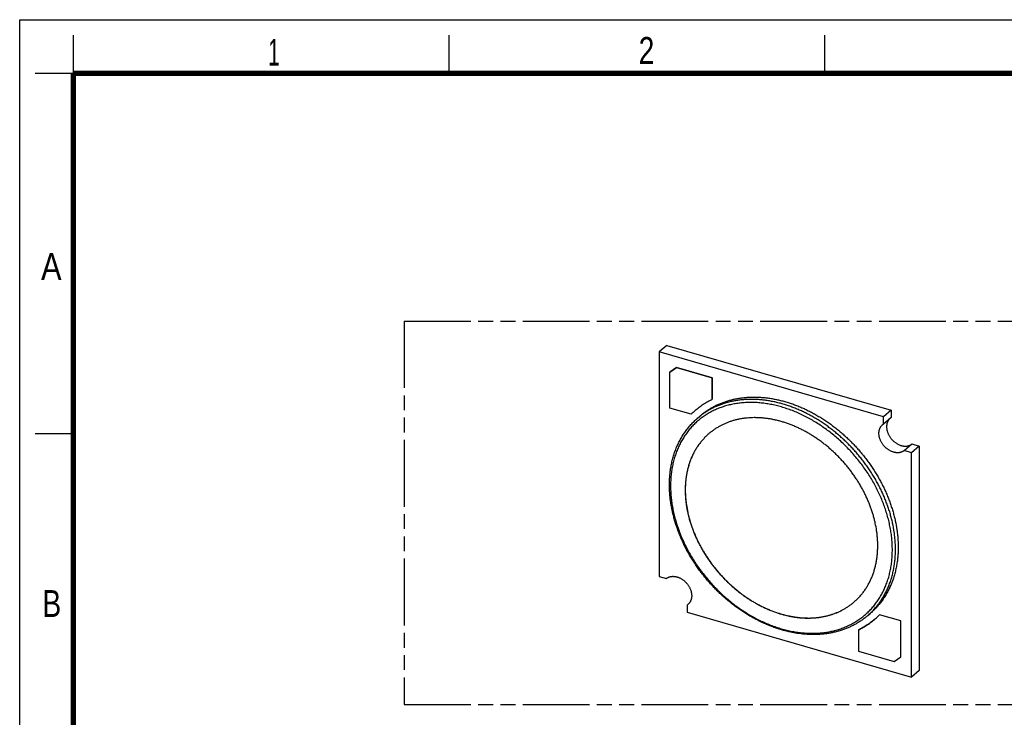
# Model space of a CAD drawing. Header units: millimetres. Extents: x 0 to 210, y 0 to 297.
# Tile 3 of 4: x 0 to 128, y 206 to 297. Entities that reach past the tile are written whole.
import ezdxf

# ---------------------------------------------------------------- set-up
doc = ezdxf.new("R2010")
doc.units = ezdxf.units.MM
doc.header["$LTSCALE"] = 19.36
doc.linetypes.add('PHANTOM', pattern=[0.8, 0.45, -0.05, 0.1, -0.05, 0.1, -0.05])
doc.layers.get('0').update_dxf_attribs({"linetype": 'CONTINUOUS'})
doc.layers.add('DEFAULT_3', color=7, linetype='PHANTOM')
doc.styles.add('TEXTSTYLE_2', font='txt', dxfattribs={"width": 0.75})

msp = doc.modelspace()

# ---------------------------------------------------------------- linework, layer by layer
at = {"color": 2, "linetype": 'Continuous'}
for p, q in [((0, 0), (0, 297)), ((0, 297), (210, 297)), ((7, 290), (7, 295)), ((56, 290), (56, 295)), ((105, 290), (105, 295)), ((7, 290), (2, 290)), ((7, 243), (2, 243))]:
    msp.add_line(p, q, dxfattribs=at)
at = {"color": 7, "linetype": 'Continuous'}
for p, q in [((84.404, 254.525), (83.404, 253.659)), ((84.404, 254.525), (113.676, 246.075)), ((83.404, 253.659), (83.404, 224.387)), ((112.676, 245.209), (83.404, 253.659)), ((85.655, 251.622), (84.789, 251.006)), ((84.79, 251.007), (84.789, 251.006)), ((84.789, 246.33), (84.789, 251.006)), ((84.79, 251.007), (85.656, 251.623)), ((85.656, 251.623), (85.655, 251.622)), ((85.655, 251.622), (90.332, 250.272)), ((90.333, 250.273), (85.656, 251.623)), ((90.332, 250.272), (90.333, 250.273)), ((90.332, 250.272), (90.332, 247.501)), ((90.333, 247.502), (90.333, 250.273)), ((90.333, 247.502), (90.332, 247.501)), ((87.56, 245.53), (84.789, 246.33)), ((87.56, 245.53), (87.561, 245.531)), ((88.38, 245.002), (88.73, 245.305)), ((113.676, 246.075), (112.676, 245.209)), ((113.676, 246.075), (113.676, 245.13)), ((112.676, 244.264), (112.676, 245.209)), ((113.676, 245.13), (112.676, 244.264)), ((115.369, 240.794), (116.369, 241.66)), ((116.369, 241.66), (117.313, 241.388)), ((116.313, 240.522), (115.369, 240.794)), ((117.313, 241.388), (116.313, 240.522)), ((116.313, 211.25), (116.313, 240.522)), ((117.313, 241.388), (117.313, 212.116)), ((83.404, 224.387), (84.349, 224.115)), ((87.308, 220.875), (87.042, 220.644)), ((87.042, 220.644), (87.042, 219.7)), ((87.042, 219.7), (116.313, 211.25)), ((110.638, 219.301), (110.988, 219.604)), ((112.155, 219.377), (112.156, 219.378)), ((114.927, 218.577), (112.155, 219.377)), ((114.928, 218.578), (112.156, 219.378)), ((114.927, 218.577), (114.928, 218.578)), ((114.927, 213.901), (114.927, 218.577)), ((114.928, 213.902), (114.928, 218.578)), ((109.385, 217.407), (109.384, 217.406)), ((109.384, 217.406), (109.384, 214.635)), ((109.384, 214.635), (114.061, 213.285)), ((114.061, 213.285), (114.927, 213.901)), ((114.927, 213.901), (114.928, 213.902)), ((117.313, 212.116), (116.313, 211.25))]:
    msp.add_line(p, q, dxfattribs=at)
at = {"color": 7, "linetype": 'Continuous', "const_width": 0.7}
for points in [[(7, 7), (7, 290)], [(7, 290), (203, 290)]]:
    msp.add_lwpolyline(points, dxfattribs=at)
at = {"color": 7, "linetype": 'Continuous'}
for centre, radius, start, end in [((94.72, 238.386), 10.114, 130.8943, 135.06544), ((94.721, 238.387), 10.114, 130.9018, 135.06543), ((113.348, 243.219), 1.242, 122.74521, 130.88664), ((86.37, 221.689), 1.242, 302.74521, 310.88664), ((104.996, 226.521), 10.114, 310.8943, 315.06544)]:
    msp.add_arc(centre, radius, start, end, dxfattribs=at)
at = {"color": 9, "linetype": 'Continuous'}
for points, knots in [([(113.822, 227.846), (113.822, 228.085), (113.81, 228.565), (113.757, 229.288), (113.67, 230.018), (113.548, 230.752), (113.393, 231.49), (113.203, 232.229), (112.98, 232.967), (112.725, 233.703), (112.437, 234.435), (112.118, 235.161), (111.768, 235.88), (111.388, 236.589), (110.979, 237.287), (110.542, 237.973), (110.079, 238.644), (109.589, 239.299), (109.075, 239.937), (108.538, 240.556), (107.978, 241.154), (107.398, 241.73), (106.798, 242.283), (106.181, 242.811), (105.547, 243.314), (104.898, 243.789), (104.236, 244.235), (103.562, 244.653), (102.878, 245.04), (102.185, 245.395), (101.486, 245.719), (100.781, 246.009), (100.073, 246.266), (99.364, 246.488), (98.654, 246.676), (97.946, 246.829), (97.241, 246.945), (96.541, 247.026), (95.962, 247.064), (95.502, 247.075), (95.161, 247.075), (94.823, 247.065), (94.487, 247.047), (94.154, 247.019), (93.825, 246.982), (93.499, 246.937), (93.176, 246.882), (92.857, 246.819), (92.542, 246.746), (92.23, 246.665), (91.924, 246.575), (91.621, 246.476), (91.324, 246.368), (91.031, 246.252), (90.743, 246.127), (90.461, 245.993), (90.183, 245.851), (89.912, 245.701), (89.646, 245.543), (89.386, 245.376), (89.131, 245.202), (88.883, 245.019), (88.642, 244.829), (88.407, 244.631), (88.178, 244.425), (87.956, 244.212), (87.741, 243.991), (87.533, 243.763), (87.332, 243.529), (87.139, 243.287), (86.952, 243.038), (86.774, 242.783), (86.602, 242.522), (86.439, 242.254), (86.283, 241.979), (86.135, 241.699), (85.995, 241.413), (85.864, 241.122), (85.74, 240.825), (85.625, 240.522), (85.517, 240.215), (85.418, 239.902), (85.328, 239.585), (85.246, 239.263), (85.173, 238.937), (85.108, 238.607), (85.051, 238.273), (85.003, 237.935), (84.964, 237.593), (84.934, 237.248), (84.912, 236.9), (84.899, 236.549), (84.896, 236.314), (84.896, 236.196)], [0, 0, 0, 0, 0.0154945, 0.0312058, 0.047131, 0.0632652, 0.0796015, 0.0961317, 0.1128458, 0.1297324, 0.1467789, 0.1639716, 0.1812955, 0.1987348, 0.2162732, 0.2338932, 0.2515771, 0.2693069, 0.2870639, 0.3048295, 0.322585, 0.3403118, 0.3579914, 0.3756055, 0.3931366, 0.4105673, 0.4278813, 0.4450629, 0.4620971, 0.4789705, 0.4956703, 0.5121854, 0.5285059, 0.5446236, 0.5605319, 0.5762261, 0.5917031, 0.6069623, 0.6220048, 0.6294464, 0.6368353, 0.6441723, 0.6514583, 0.6586944, 0.6658817, 0.6730217, 0.6801158, 0.6871657, 0.6941732, 0.7011401, 0.7080685, 0.7149606, 0.7218186, 0.728645, 0.7354423, 0.7422132, 0.7489602, 0.7556863, 0.7623944, 0.7690873, 0.7757681, 0.7824399, 0.7891056, 0.7957685, 0.8024316, 0.8090982, 0.8157711, 0.8224537, 0.8291488, 0.8358595, 0.8425888, 0.8493395, 0.8561144, 0.8629161, 0.8697474, 0.8766107, 0.8835084, 0.8904428, 0.8974161, 0.9044302, 0.911487, 0.9185883, 0.9257358, 0.9329308, 0.9401748, 0.9474688, 0.954814, 0.9622113, 0.9696614, 0.9771649, 0.9847223, 0.9923339, 1, 1, 1, 1]), ([(114.231, 227.901), (114.231, 228.088), (114.224, 228.465), (114.192, 229.032), (114.139, 229.603), (114.04, 230.373), (113.899, 231.146), (113.718, 231.917), (113.561, 232.498), (113.384, 233.079), (113.187, 233.658), (112.97, 234.235), (112.734, 234.81), (112.479, 235.38), (112.206, 235.946), (111.914, 236.506), (111.604, 237.06), (111.277, 237.607), (110.933, 238.146), (110.572, 238.677), (110.196, 239.198), (109.804, 239.709), (109.397, 240.209), (108.976, 240.698), (108.542, 241.174), (108.094, 241.637), (107.635, 242.087), (107.163, 242.522), (106.681, 242.943), (106.188, 243.347), (105.685, 243.736), (105.174, 244.108), (104.655, 244.463), (104.128, 244.801), (103.594, 245.12), (103.055, 245.42), (102.511, 245.702), (101.962, 245.963), (101.409, 246.206), (100.854, 246.427), (100.297, 246.629), (99.739, 246.809), (99.181, 246.968), (98.623, 247.106), (98.066, 247.223), (97.602, 247.302), (97.233, 247.355), (96.867, 247.4), (96.411, 247.442), (95.957, 247.466), (95.596, 247.475), (95.239, 247.476), (94.796, 247.463), (94.27, 247.426), (93.752, 247.367), (93.326, 247.3), (92.99, 247.235), (92.74, 247.181), (92.494, 247.121), (92.249, 247.056), (92.008, 246.986), (91.769, 246.91), (91.533, 246.829), (91.299, 246.743), (91.069, 246.652), (90.842, 246.555), (90.617, 246.453), (90.396, 246.346), (90.179, 246.234), (89.964, 246.117), (89.753, 245.995), (89.546, 245.868), (89.342, 245.736), (89.142, 245.599), (88.945, 245.457), (88.753, 245.31), (88.564, 245.159), (88.441, 245.055), (88.38, 245.002)], [0, 0, 0, 0, 0.0150339, 0.0302309, 0.0455899, 0.0611085, 0.0926067, 0.1085825, 0.1247009, 0.140956, 0.1573411, 0.173849, 0.1904719, 0.2072015, 0.2240293, 0.2409459, 0.257942, 0.2750077, 0.292133, 0.3093076, 0.3265208, 0.3437621, 0.3610207, 0.3782858, 0.3955464, 0.4127917, 0.430011, 0.4471935, 0.4643288, 0.4814064, 0.4984161, 0.5153483, 0.5321932, 0.5489418, 0.5655851, 0.582115, 0.5985235, 0.6148032, 0.6309475, 0.6469502, 0.6628059, 0.6785096, 0.6940576, 0.7094464, 0.7246737, 0.7397379, 0.747209, 0.7546392, 0.7693764, 0.7839514, 0.7911792, 0.7983674, 0.812626, 0.8267323, 0.8406916, 0.8545103, 0.8613697, 0.8681967, 0.8749924, 0.8817581, 0.8884949, 0.8952041, 0.9018868, 0.9085447, 0.9151789, 0.9217911, 0.9283826, 0.9349552, 0.9415102, 0.9480495, 0.9545746, 0.9610873, 0.9675892, 0.9740822, 0.980568, 0.9870483, 0.9935251, 1, 1, 1, 1]), ([(84.896, 236.196), (84.896, 235.958), (84.908, 235.478), (84.961, 234.755), (85.048, 234.025), (85.169, 233.291), (85.325, 232.553), (85.515, 231.814), (85.737, 231.076), (85.993, 230.34), (86.281, 229.608), (86.6, 228.882), (86.95, 228.163), (87.33, 227.454), (87.739, 226.756), (88.175, 226.07), (88.639, 225.399), (89.129, 224.744), (89.643, 224.106), (90.18, 223.487), (90.74, 222.889), (91.32, 222.313), (91.92, 221.76), (92.537, 221.231), (93.171, 220.729), (93.82, 220.254), (94.482, 219.807), (95.156, 219.39), (95.84, 219.003), (96.533, 218.648), (97.232, 218.324), (97.937, 218.034), (98.645, 217.777), (99.354, 217.554), (100.064, 217.367), (100.772, 217.214), (101.477, 217.097), (102.177, 217.017), (102.756, 216.979), (103.215, 216.968), (103.556, 216.968), (103.895, 216.978), (104.231, 216.996), (104.563, 217.024), (104.893, 217.06), (105.219, 217.106), (105.542, 217.161), (105.861, 217.224), (106.176, 217.297), (106.487, 217.378), (106.794, 217.468), (107.096, 217.567), (107.394, 217.675), (107.687, 217.791), (107.975, 217.916), (108.257, 218.05), (108.534, 218.191), (108.806, 218.342), (109.072, 218.5), (109.332, 218.667), (109.586, 218.841), (109.834, 219.024), (110.076, 219.214), (110.311, 219.412), (110.54, 219.618), (110.762, 219.831), (110.977, 220.052), (111.185, 220.279), (111.386, 220.514), (111.579, 220.756), (111.765, 221.004), (111.944, 221.26), (112.115, 221.521), (112.279, 221.789), (112.435, 222.063), (112.582, 222.343), (112.722, 222.629), (112.854, 222.921), (112.978, 223.218), (113.093, 223.521), (113.201, 223.828), (113.299, 224.141), (113.39, 224.458), (113.472, 224.779), (113.545, 225.106), (113.61, 225.436), (113.667, 225.77), (113.714, 226.108), (113.753, 226.45), (113.784, 226.794), (113.806, 227.143), (113.819, 227.494), (113.822, 227.729), (113.822, 227.846)], [0, 0, 0, 0, 0.0154945, 0.0312058, 0.047131, 0.0632652, 0.0796015, 0.0961317, 0.1128458, 0.1297324, 0.1467789, 0.1639716, 0.1812955, 0.1987348, 0.2162732, 0.2338932, 0.2515771, 0.2693069, 0.2870639, 0.3048295, 0.322585, 0.3403118, 0.3579914, 0.3756055, 0.3931366, 0.4105673, 0.4278813, 0.4450629, 0.4620971, 0.4789705, 0.4956703, 0.5121854, 0.5285059, 0.5446236, 0.5605319, 0.5762261, 0.5917031, 0.6069623, 0.6220048, 0.6294464, 0.6368353, 0.6441723, 0.6514583, 0.6586944, 0.6658817, 0.6730217, 0.6801158, 0.6871657, 0.6941732, 0.7011401, 0.7080685, 0.7149606, 0.7218186, 0.728645, 0.7354423, 0.7422132, 0.7489602, 0.7556863, 0.7623944, 0.7690873, 0.7757681, 0.7824399, 0.7891056, 0.7957685, 0.8024316, 0.8090982, 0.8157711, 0.8224537, 0.8291488, 0.8358595, 0.8425888, 0.8493395, 0.8561144, 0.8629161, 0.8697474, 0.8766107, 0.8835084, 0.8904428, 0.8974161, 0.9044302, 0.911487, 0.9185883, 0.9257358, 0.9329308, 0.9401748, 0.9474688, 0.954814, 0.9622113, 0.9696614, 0.9771649, 0.9847223, 0.9923339, 1, 1, 1, 1]), ([(110.638, 219.301), (110.71, 219.363), (110.851, 219.489), (111.058, 219.685), (111.259, 219.886), (111.454, 220.094), (111.643, 220.308), (111.826, 220.528), (112.003, 220.754), (112.173, 220.985), (112.338, 221.222), (112.496, 221.465), (112.647, 221.712), (112.792, 221.965), (112.93, 222.223), (113.062, 222.486), (113.187, 222.754), (113.305, 223.026), (113.417, 223.303), (113.521, 223.584), (113.618, 223.87), (113.709, 224.159), (113.792, 224.453), (113.868, 224.75), (113.937, 225.052), (114.02, 225.459), (114.105, 225.977), (114.178, 226.609), (114.222, 227.252), (114.231, 227.684), (114.231, 227.901)], [0, 0, 0, 0, 0.0295708, 0.0591529, 0.088758, 0.1183971, 0.1480817, 0.1778227, 0.207631, 0.2375174, 0.2674924, 0.297566, 0.3277482, 0.3580485, 0.3884763, 0.4190403, 0.4497491, 0.4806106, 0.5116326, 0.5428222, 0.5741862, 0.605731, 0.6374624, 0.6693857, 0.7015059, 0.7338273, 0.7990845, 0.8651881, 0.9321563, 1, 1, 1, 1])]:
    msp.add_open_spline(points, degree=3, knots=knots, dxfattribs=at)
at = {"color": 7, "linetype": 'Continuous'}
for points, knots in [([(88.099, 246.032), (88.183, 246.104), (88.353, 246.247), (88.616, 246.453), (88.886, 246.65), (89.162, 246.838), (89.445, 247.018), (89.734, 247.189), (90.03, 247.35), (90.23, 247.452), (90.332, 247.501)], [0, 0, 0, 0, 0.1243855, 0.2488303, 0.3733932, 0.4981328, 0.6231069, 0.7483725, 0.8739853, 1, 1, 1, 1]), ([(88.73, 245.305), (88.791, 245.358), (88.914, 245.462), (89.103, 245.613), (89.295, 245.76), (89.492, 245.902), (89.692, 246.039), (89.896, 246.171), (90.103, 246.298), (90.314, 246.42), (90.529, 246.537), (90.746, 246.649), (90.967, 246.756), (91.192, 246.858), (91.419, 246.955), (91.649, 247.046), (91.883, 247.133), (92.119, 247.213), (92.358, 247.289), (92.599, 247.359), (92.844, 247.424), (93.09, 247.484), (93.34, 247.538), (93.676, 247.603), (94.102, 247.67), (94.62, 247.729), (95.146, 247.766), (95.589, 247.779), (95.946, 247.778), (96.307, 247.769), (96.761, 247.745), (97.217, 247.703), (97.583, 247.658), (97.952, 247.605), (98.416, 247.526), (98.973, 247.41), (99.531, 247.271), (100.089, 247.112), (100.647, 246.932), (101.204, 246.73), (101.759, 246.509), (102.312, 246.267), (102.861, 246.005), (103.405, 245.723), (103.944, 245.423), (104.478, 245.104), (105.005, 244.767), (105.524, 244.412), (106.035, 244.039), (106.538, 243.651), (107.031, 243.246), (107.513, 242.825), (107.985, 242.39), (108.444, 241.94), (108.892, 241.477), (109.326, 241.001), (109.747, 240.512), (110.154, 240.012), (110.546, 239.501), (110.922, 238.98), (111.283, 238.449), (111.627, 237.91), (111.954, 237.363), (112.264, 236.809), (112.556, 236.249), (112.829, 235.683), (113.084, 235.113), (113.32, 234.538), (113.537, 233.961), (113.734, 233.382), (113.911, 232.801), (114.068, 232.22), (114.249, 231.449), (114.39, 230.677), (114.489, 229.906), (114.542, 229.335), (114.574, 228.768), (114.581, 228.392), (114.581, 228.204)], [0, 0, 0, 0, 0.0064749, 0.0129517, 0.019432, 0.0259178, 0.0324108, 0.0389127, 0.0454254, 0.0519505, 0.0584898, 0.0650449, 0.0716174, 0.0782089, 0.0848211, 0.0914554, 0.0981132, 0.104796, 0.1115051, 0.1182419, 0.1250076, 0.1318034, 0.1386304, 0.1454897, 0.1593084, 0.1732678, 0.1873741, 0.2016327, 0.2088209, 0.2160486, 0.2306237, 0.2453609, 0.2527911, 0.2602621, 0.2753264, 0.2905537, 0.3059425, 0.3214904, 0.3371942, 0.3530498, 0.3690525, 0.3851968, 0.4014766, 0.4178851, 0.4344149, 0.4510583, 0.4678069, 0.4846518, 0.5015839, 0.5185937, 0.5356713, 0.5528065, 0.5699891, 0.5872083, 0.6044537, 0.6217143, 0.6389793, 0.6562379, 0.6734793, 0.6906925, 0.707867, 0.7249923, 0.7420581, 0.7590542, 0.7759708, 0.7927985, 0.8095282, 0.8261511, 0.8426589, 0.859044, 0.8752991, 0.8914175, 0.9073933, 0.9388915, 0.9544101, 0.9697691, 0.9849661, 1, 1, 1, 1]), ([(84.746, 236.326), (84.746, 236.545), (84.756, 236.979), (84.8, 237.625), (84.873, 238.261), (84.959, 238.782), (85.043, 239.192), (85.112, 239.495), (85.189, 239.795), (85.273, 240.091), (85.364, 240.383), (85.463, 240.671), (85.568, 240.955), (85.68, 241.234), (85.8, 241.509), (85.926, 241.78), (86.059, 242.045), (86.199, 242.306), (86.346, 242.561), (86.499, 242.812), (86.659, 243.057), (86.825, 243.296), (86.998, 243.531), (87.177, 243.759), (87.362, 243.981), (87.554, 244.198), (87.751, 244.409), (87.955, 244.613), (88.164, 244.811), (88.307, 244.939), (88.38, 245.002)], [0, 0, 0, 0, 0.0675367, 0.1342418, 0.2001273, 0.2652121, 0.2974646, 0.3295272, 0.3614045, 0.3931011, 0.4246223, 0.4559738, 0.4871618, 0.5181926, 0.5490732, 0.579811, 0.6104135, 0.6408889, 0.6712455, 0.701492, 0.7316374, 0.761691, 0.7916623, 0.8215611, 0.8513973, 0.8811811, 0.9109228, 0.9406329, 0.9703217, 1, 1, 1, 1]), ([(111.916, 228.396), (111.916, 228.556), (111.91, 228.877), (111.883, 229.361), (111.838, 229.848), (111.753, 230.505), (111.633, 231.164), (111.478, 231.821), (111.345, 232.317), (111.194, 232.812), (111.026, 233.307), (110.841, 233.799), (110.64, 234.289), (110.422, 234.775), (110.188, 235.258), (109.939, 235.736), (109.675, 236.208), (109.396, 236.675), (109.103, 237.135), (108.795, 237.587), (108.474, 238.032), (108.14, 238.468), (107.793, 238.894), (107.434, 239.311), (107.063, 239.717), (106.682, 240.112), (106.29, 240.496), (105.888, 240.867), (105.476, 241.226), (105.056, 241.571), (104.627, 241.903), (104.191, 242.22), (103.748, 242.523), (103.299, 242.811), (102.844, 243.083), (102.384, 243.339), (101.919, 243.579), (101.451, 243.802), (100.98, 244.009), (100.506, 244.198), (100.031, 244.37), (99.555, 244.524), (99.079, 244.66), (98.603, 244.777), (98.128, 244.877), (97.733, 244.944), (97.418, 244.989), (97.105, 245.027), (96.717, 245.063), (96.329, 245.084), (96.021, 245.091), (95.717, 245.092), (95.339, 245.082), (94.891, 245.05), (94.449, 245), (94.014, 244.931), (93.586, 244.843), (93.236, 244.754), (92.961, 244.674), (92.757, 244.61), (92.556, 244.541), (92.357, 244.467), (92.16, 244.389), (91.966, 244.307), (91.775, 244.22), (91.586, 244.129), (91.401, 244.033), (91.218, 243.933), (91.038, 243.829), (90.861, 243.721), (90.687, 243.608), (90.516, 243.491), (90.349, 243.37), (90.185, 243.245), (90.024, 243.116), (89.918, 243.027), (89.866, 242.982)], [0, 0, 0, 0, 0.0150339, 0.030231, 0.04559, 0.0611086, 0.0926069, 0.1085827, 0.1247011, 0.1409563, 0.1573414, 0.1738493, 0.1904722, 0.2072019, 0.2240297, 0.2409463, 0.2579425, 0.2750082, 0.2921336, 0.3093081, 0.3265214, 0.3437628, 0.3610214, 0.3782865, 0.3955471, 0.4127925, 0.4300118, 0.4471944, 0.4643296, 0.4814072, 0.498417, 0.5153492, 0.5321942, 0.5489428, 0.5655862, 0.5821161, 0.5985246, 0.6148043, 0.6309487, 0.6469514, 0.6628071, 0.6785109, 0.6940588, 0.7094476, 0.724675, 0.7397392, 0.7472103, 0.7546405, 0.7693777, 0.7839528, 0.7911806, 0.7983688, 0.8126274, 0.8267338, 0.8406931, 0.8545119, 0.8681973, 0.8817579, 0.8884947, 0.8952039, 0.9018867, 0.9085445, 0.9151788, 0.9217909, 0.9283825, 0.934955, 0.9415101, 0.9480494, 0.9545745, 0.9610872, 0.9675892, 0.9740822, 0.9805679, 0.9870483, 0.9935251, 1, 1, 1, 1]), ([(112.07, 243.046), (112.07, 243.074), (112.071, 243.13), (112.077, 243.213), (112.086, 243.295), (112.099, 243.375), (112.116, 243.453), (112.137, 243.53), (112.161, 243.604), (112.189, 243.677), (112.221, 243.747), (112.256, 243.814), (112.294, 243.879), (112.336, 243.941), (112.381, 244), (112.429, 244.056), (112.48, 244.109), (112.516, 244.143), (112.535, 244.159)], [0, 0, 0, 0, 0.0678485, 0.1348215, 0.2009298, 0.2661916, 0.3306328, 0.3942868, 0.4571947, 0.5194051, 0.580974, 0.6419641, 0.7024449, 0.7624915, 0.8221841, 0.8816075, 0.9408494, 1, 1, 1, 1]), ([(113.41, 244.9), (113.396, 244.884), (113.37, 244.852), (113.332, 244.801), (113.296, 244.748), (113.263, 244.693), (113.233, 244.637), (113.205, 244.578), (113.179, 244.518), (113.156, 244.456), (113.136, 244.392), (113.118, 244.327), (113.104, 244.261), (113.087, 244.17), (113.073, 244.054), (113.07, 243.959), (113.07, 243.912)], [0, 0, 0, 0, 0.0589585, 0.1181616, 0.1776695, 0.2375398, 0.2978267, 0.3585813, 0.4198506, 0.4816776, 0.5441009, 0.6071547, 0.6708688, 0.7352679, 0.8661711, 1, 1, 1, 1]), ([(89.866, 242.982), (89.805, 242.929), (89.685, 242.822), (89.508, 242.655), (89.337, 242.483), (89.171, 242.305), (89.01, 242.123), (88.853, 241.935), (88.703, 241.743), (88.557, 241.545), (88.417, 241.343), (88.282, 241.136), (88.153, 240.925), (88.029, 240.71), (87.911, 240.49), (87.799, 240.265), (87.692, 240.037), (87.591, 239.805), (87.497, 239.569), (87.408, 239.329), (87.324, 239.085), (87.247, 238.838), (87.176, 238.588), (87.111, 238.334), (87.053, 238.077), (86.982, 237.73), (86.909, 237.288), (86.847, 236.749), (86.81, 236.201), (86.802, 235.832), (86.802, 235.646)], [0, 0, 0, 0, 0.0295708, 0.0591529, 0.088758, 0.1183971, 0.1480817, 0.1778227, 0.207631, 0.2375174, 0.2674924, 0.297566, 0.3277482, 0.3580485, 0.3884763, 0.4190403, 0.4497491, 0.4806106, 0.5116326, 0.5428222, 0.5741863, 0.605731, 0.6374624, 0.6693857, 0.7015059, 0.7338273, 0.7990845, 0.8651881, 0.9321563, 1, 1, 1, 1]), ([(89.866, 242.982), (89.806, 242.929), (89.685, 242.822), (89.51, 242.655), (89.339, 242.483), (89.173, 242.305), (89.012, 242.123), (88.857, 241.935), (88.706, 241.743), (88.561, 241.546), (88.421, 241.344), (88.287, 241.137), (88.158, 240.926), (88.035, 240.711), (87.917, 240.491), (87.805, 240.267), (87.699, 240.039), (87.599, 239.807), (87.504, 239.571), (87.416, 239.332), (87.333, 239.088), (87.256, 238.842), (87.185, 238.592), (87.12, 238.338), (87.062, 238.082), (86.991, 237.735), (86.919, 237.294), (86.857, 236.756), (86.82, 236.208), (86.812, 235.84), (86.812, 235.655)], [0, 0, 0, 0, 0.0295684, 0.0591487, 0.0887525, 0.1183909, 0.1480751, 0.1778162, 0.2076249, 0.2375121, 0.267488, 0.2975628, 0.3277464, 0.3580483, 0.3884777, 0.4190433, 0.4497537, 0.4806168, 0.5116402, 0.5428312, 0.5741965, 0.6057423, 0.6374744, 0.6693983, 0.7015187, 0.7338402, 0.7990963, 0.8651975, 0.9321618, 1, 1, 1, 1]), ([(115.369, 240.794), (115.353, 240.782), (115.32, 240.757), (115.268, 240.722), (115.215, 240.69), (115.16, 240.661), (115.103, 240.634), (115.045, 240.61), (114.986, 240.588), (114.924, 240.569), (114.862, 240.553), (114.798, 240.539), (114.734, 240.528), (114.668, 240.52), (114.601, 240.515), (114.533, 240.512), (114.465, 240.513), (114.396, 240.516), (114.326, 240.521), (114.256, 240.53), (114.185, 240.541), (114.114, 240.555), (114.043, 240.572), (113.948, 240.597), (113.829, 240.637), (113.687, 240.694), (113.547, 240.761), (113.41, 240.837), (113.276, 240.923), (113.145, 241.018), (113.02, 241.121), (112.899, 241.232), (112.785, 241.349), (112.677, 241.473), (112.576, 241.603), (112.484, 241.738), (112.399, 241.877), (112.324, 242.019), (112.257, 242.164), (112.2, 242.311), (112.153, 242.459), (112.116, 242.607), (112.09, 242.755), (112.074, 242.901), (112.07, 242.998), (112.07, 243.046)], [0, 0, 0, 0, 0.0129315, 0.0258905, 0.0388908, 0.0519456, 0.0650676, 0.0782692, 0.0915619, 0.1049566, 0.1184633, 0.1320912, 0.1458486, 0.1597427, 0.1737799, 0.1879657, 0.2023044, 0.2167993, 0.2314531, 0.2462671, 0.2612419, 0.2763772, 0.2916718, 0.3071236, 0.3384824, 0.3704266, 0.4029133, 0.4358903, 0.4692965, 0.503064, 0.5371192, 0.5713837, 0.6057763, 0.6402135, 0.6746112, 0.7088861, 0.7429566, 0.7767442, 0.8101749, 0.8431803, 0.8756991, 0.9076783, 0.9390744, 0.9698551, 1, 1, 1, 1]), ([(113.07, 243.912), (113.07, 243.864), (113.074, 243.767), (113.09, 243.621), (113.116, 243.473), (113.153, 243.325), (113.2, 243.177), (113.257, 243.03), (113.324, 242.885), (113.399, 242.743), (113.484, 242.604), (113.576, 242.469), (113.677, 242.339), (113.785, 242.215), (113.899, 242.098), (114.02, 241.987), (114.145, 241.884), (114.276, 241.789), (114.41, 241.703), (114.547, 241.627), (114.687, 241.56), (114.829, 241.503), (114.948, 241.463), (115.043, 241.438), (115.114, 241.421), (115.185, 241.407), (115.256, 241.396), (115.326, 241.387), (115.396, 241.382), (115.465, 241.379), (115.533, 241.378), (115.601, 241.381), (115.668, 241.386), (115.734, 241.394), (115.798, 241.405), (115.862, 241.419), (115.924, 241.435), (115.986, 241.454), (116.045, 241.476), (116.103, 241.5), (116.16, 241.527), (116.215, 241.557), (116.268, 241.589), (116.32, 241.623), (116.353, 241.648), (116.369, 241.66)], [0, 0, 0, 0, 0.0301449, 0.0609256, 0.0923217, 0.1243009, 0.1568197, 0.1898251, 0.2232558, 0.2570434, 0.2911139, 0.3253888, 0.3597865, 0.3942237, 0.4286163, 0.4628808, 0.496936, 0.5307035, 0.5641097, 0.5970867, 0.6295734, 0.6615176, 0.6928764, 0.7083282, 0.7236228, 0.7387581, 0.7537329, 0.7685469, 0.7832007, 0.7976956, 0.8120343, 0.8262201, 0.8402573, 0.8541514, 0.8679088, 0.8815367, 0.8950434, 0.9084381, 0.9217308, 0.9349324, 0.9480544, 0.9611092, 0.9741095, 0.9870685, 1, 1, 1, 1]), ([(110.638, 219.301), (110.576, 219.247), (110.452, 219.142), (110.261, 218.989), (110.066, 218.841), (109.868, 218.697), (109.666, 218.559), (109.46, 218.425), (109.25, 218.297), (109.037, 218.173), (108.821, 218.055), (108.601, 217.942), (108.378, 217.833), (108.152, 217.73), (107.923, 217.633), (107.69, 217.54), (107.455, 217.453), (107.217, 217.371), (106.976, 217.295), (106.733, 217.224), (106.487, 217.158), (106.238, 217.098), (105.987, 217.043), (105.649, 216.977), (105.221, 216.909), (104.7, 216.849), (104.171, 216.811), (103.637, 216.795), (103.096, 216.801), (102.551, 216.83), (102.001, 216.88), (101.448, 216.953), (100.892, 217.047), (100.335, 217.163), (99.776, 217.3), (99.217, 217.459), (98.659, 217.638), (98.102, 217.839), (97.547, 218.06), (96.995, 218.301), (96.447, 218.561), (95.903, 218.842), (95.364, 219.141), (94.831, 219.459), (94.305, 219.795), (93.787, 220.149), (93.276, 220.519), (92.775, 220.907), (92.283, 221.31), (91.802, 221.729), (91.331, 222.163), (90.872, 222.611), (90.426, 223.073), (89.992, 223.547), (89.573, 224.034), (89.167, 224.533), (88.776, 225.042), (88.4, 225.562), (88.041, 226.091), (87.697, 226.628), (87.371, 227.174), (87.061, 227.726), (86.77, 228.285), (86.497, 228.85), (86.242, 229.419), (86.006, 229.993), (85.79, 230.569), (85.593, 231.148), (85.416, 231.728), (85.26, 232.309), (85.123, 232.889), (85.007, 233.469), (84.912, 234.047), (84.838, 234.622), (84.785, 235.194), (84.753, 235.762), (84.746, 236.139), (84.746, 236.326)], [0, 0, 0, 0, 0.0065396, 0.0130809, 0.0196256, 0.0261753, 0.0327317, 0.0392964, 0.0458711, 0.0524574, 0.0590569, 0.0656711, 0.0723015, 0.0789498, 0.0856172, 0.0923053, 0.0990154, 0.1057489, 0.1125071, 0.1192911, 0.1261023, 0.1329417, 0.1398105, 0.1467096, 0.1606021, 0.1746272, 0.1887913, 0.2030996, 0.2175564, 0.2321653, 0.2469285, 0.2618476, 0.2769233, 0.292155, 0.3075416, 0.3230811, 0.3387706, 0.3546063, 0.3705839, 0.3866983, 0.4029437, 0.4193137, 0.4358013, 0.4523991, 0.469099, 0.4858926, 0.502771, 0.519725, 0.5367451, 0.5538214, 0.570944, 0.5881024, 0.6052865, 0.6224856, 0.6396892, 0.6568867, 0.6740676, 0.6912214, 0.7083378, 0.7254065, 0.7424174, 0.7593609, 0.7762273, 0.7930077, 0.809693, 0.826275, 0.8427458, 0.8590978, 0.8753243, 0.8914188, 0.9073758, 0.9231902, 0.9388577, 0.9543748, 0.9697387, 0.9849475, 1, 1, 1, 1]), ([(86.802, 235.646), (86.802, 235.487), (86.808, 235.166), (86.835, 234.682), (86.88, 234.195), (86.965, 233.538), (87.085, 232.879), (87.239, 232.222), (87.373, 231.726), (87.524, 231.23), (87.692, 230.736), (87.877, 230.244), (88.078, 229.754), (88.296, 229.268), (88.529, 228.785), (88.778, 228.307), (89.043, 227.834), (89.322, 227.368), (89.615, 226.908), (89.923, 226.456), (90.244, 226.011), (90.578, 225.575), (90.925, 225.149), (91.284, 224.732), (91.654, 224.326), (92.036, 223.931), (92.428, 223.547), (92.83, 223.176), (93.242, 222.817), (93.662, 222.472), (94.091, 222.14), (94.527, 221.823), (94.97, 221.52), (95.419, 221.232), (95.874, 220.96), (96.334, 220.704), (96.799, 220.464), (97.267, 220.24), (97.738, 220.034), (98.211, 219.845), (98.686, 219.673), (99.163, 219.519), (99.639, 219.383), (100.115, 219.266), (100.59, 219.166), (100.985, 219.099), (101.3, 219.054), (101.613, 219.016), (102.001, 218.979), (102.389, 218.959), (102.697, 218.951), (103.001, 218.951), (103.379, 218.961), (103.827, 218.993), (104.269, 219.043), (104.704, 219.112), (105.132, 219.2), (105.482, 219.288), (105.757, 219.368), (105.961, 219.433), (106.162, 219.502), (106.361, 219.575), (106.558, 219.653), (106.752, 219.736), (106.943, 219.823), (107.131, 219.914), (107.317, 220.009), (107.5, 220.109), (107.68, 220.214), (107.857, 220.322), (108.031, 220.435), (108.201, 220.552), (108.369, 220.673), (108.533, 220.798), (108.694, 220.927), (108.799, 221.015), (108.851, 221.06)], [0, 0, 0, 0, 0.0150339, 0.030231, 0.04559, 0.0611086, 0.0926069, 0.1085827, 0.1247011, 0.1409563, 0.1573414, 0.1738493, 0.1904722, 0.2072019, 0.2240297, 0.2409463, 0.2579425, 0.2750082, 0.2921336, 0.3093081, 0.3265214, 0.3437628, 0.3610214, 0.3782865, 0.3955471, 0.4127925, 0.4300118, 0.4471944, 0.4643296, 0.4814072, 0.498417, 0.5153492, 0.5321942, 0.5489428, 0.5655862, 0.5821161, 0.5985246, 0.6148043, 0.6309487, 0.6469514, 0.6628071, 0.6785109, 0.6940588, 0.7094476, 0.724675, 0.7397392, 0.7472103, 0.7546405, 0.7693777, 0.7839528, 0.7911806, 0.7983688, 0.8126274, 0.8267338, 0.8406931, 0.8545119, 0.8681973, 0.8817579, 0.8884947, 0.8952039, 0.9018867, 0.9085445, 0.9151788, 0.9217909, 0.9283825, 0.934955, 0.9415101, 0.9480494, 0.9545745, 0.9610872, 0.9675892, 0.9740822, 0.9805679, 0.9870483, 0.9935251, 1, 1, 1, 1]), ([(86.812, 235.655), (86.812, 235.495), (86.818, 235.175), (86.845, 234.691), (86.89, 234.204), (86.975, 233.548), (87.095, 232.889), (87.249, 232.232), (87.383, 231.737), (87.533, 231.241), (87.701, 230.747), (87.886, 230.255), (88.087, 229.766), (88.304, 229.279), (88.538, 228.797), (88.786, 228.319), (89.05, 227.847), (89.329, 227.381), (89.622, 226.921), (89.93, 226.469), (90.251, 226.024), (90.584, 225.588), (90.931, 225.162), (91.29, 224.745), (91.66, 224.339), (92.041, 223.944), (92.433, 223.561), (92.835, 223.189), (93.246, 222.831), (93.666, 222.485), (94.094, 222.154), (94.53, 221.836), (94.973, 221.533), (95.422, 221.245), (95.876, 220.973), (96.336, 220.717), (96.8, 220.477), (97.268, 220.253), (97.739, 220.046), (98.212, 219.857), (98.687, 219.685), (99.163, 219.531), (99.639, 219.395), (100.115, 219.277), (100.589, 219.177), (100.985, 219.109), (101.3, 219.064), (101.612, 219.025), (102, 218.989), (102.388, 218.968), (102.696, 218.96), (103, 218.959), (103.377, 218.969), (103.826, 219), (104.268, 219.05), (104.703, 219.119), (105.13, 219.206), (105.48, 219.294), (105.756, 219.374), (105.959, 219.438), (106.161, 219.506), (106.36, 219.58), (106.557, 219.657), (106.75, 219.74), (106.942, 219.826), (107.13, 219.917), (107.316, 220.012), (107.499, 220.112), (107.679, 220.216), (107.856, 220.324), (108.03, 220.436), (108.201, 220.553), (108.369, 220.674), (108.533, 220.798), (108.694, 220.927), (108.799, 221.016), (108.851, 221.06)], [0, 0, 0, 0, 0.0150326, 0.0302282, 0.0455857, 0.0611027, 0.0925975, 0.1085715, 0.124688, 0.1409412, 0.1573243, 0.1738302, 0.190451, 0.2071786, 0.2240043, 0.2409189, 0.257913, 0.2749768, 0.2921002, 0.3092728, 0.3264843, 0.343724, 0.360981, 0.3782446, 0.3955038, 0.412748, 0.4299662, 0.4471479, 0.4642824, 0.4813594, 0.4983688, 0.5153008, 0.5321458, 0.5488946, 0.5655384, 0.5820689, 0.5984782, 0.614759, 0.6309046, 0.6469087, 0.662766, 0.6784715, 0.6940214, 0.7094124, 0.7246419, 0.7397085, 0.7471809, 0.7546123, 0.769352, 0.7839297, 0.7911588, 0.7983483, 0.8126095, 0.8267184, 0.8406803, 0.8545015, 0.8681892, 0.8817519, 0.8884897, 0.8951998, 0.9018835, 0.9085421, 0.9151771, 0.92179, 0.9283821, 0.9349552, 0.9415107, 0.9480503, 0.9545757, 0.9610885, 0.9675905, 0.9740835, 0.9805691, 0.9870492, 0.9935256, 1, 1, 1, 1]), ([(108.851, 221.06), (108.913, 221.113), (109.033, 221.221), (109.209, 221.388), (109.381, 221.56), (109.547, 221.738), (109.708, 221.92), (109.864, 222.108), (110.015, 222.3), (110.161, 222.498), (110.301, 222.7), (110.436, 222.906), (110.565, 223.118), (110.689, 223.333), (110.807, 223.553), (110.919, 223.777), (111.026, 224.006), (111.126, 224.238), (111.221, 224.474), (111.31, 224.714), (111.393, 224.958), (111.47, 225.205), (111.541, 225.455), (111.606, 225.709), (111.665, 225.966), (111.736, 226.313), (111.809, 226.755), (111.871, 227.294), (111.908, 227.842), (111.916, 228.211), (111.916, 228.396)], [0, 0, 0, 0, 0.0295708, 0.0591529, 0.088758, 0.1183971, 0.1480817, 0.1778227, 0.207631, 0.2375174, 0.2674924, 0.297566, 0.3277482, 0.3580485, 0.3884763, 0.4190403, 0.4497491, 0.4806106, 0.5116326, 0.5428222, 0.5741863, 0.605731, 0.6374624, 0.6693857, 0.7015059, 0.7338273, 0.7990845, 0.8651881, 0.9321563, 1, 1, 1, 1]), ([(114.581, 228.204), (114.581, 227.987), (114.572, 227.555), (114.528, 226.912), (114.455, 226.28), (114.37, 225.762), (114.287, 225.355), (114.218, 225.053), (114.142, 224.756), (114.059, 224.462), (113.968, 224.173), (113.871, 223.887), (113.767, 223.606), (113.655, 223.329), (113.537, 223.057), (113.412, 222.789), (113.28, 222.526), (113.142, 222.268), (112.997, 222.015), (112.846, 221.768), (112.688, 221.525), (112.523, 221.289), (112.353, 221.057), (112.176, 220.831), (111.993, 220.612), (111.804, 220.398), (111.609, 220.19), (111.408, 219.988), (111.201, 219.792), (111.06, 219.666), (110.988, 219.604)], [0, 0, 0, 0, 0.0678437, 0.1348119, 0.2009155, 0.2661727, 0.2984941, 0.3306143, 0.3625376, 0.394269, 0.4258137, 0.4571778, 0.4883674, 0.5193894, 0.5502509, 0.5809597, 0.6115237, 0.6419515, 0.6722518, 0.702434, 0.7325076, 0.7624826, 0.792369, 0.8221773, 0.8519183, 0.8816029, 0.911242, 0.9408471, 0.9704292, 1, 1, 1, 1]), ([(84.349, 224.115), (84.365, 224.127), (84.398, 224.152), (84.45, 224.186), (84.503, 224.218), (84.558, 224.248), (84.614, 224.275), (84.673, 224.299), (84.732, 224.321), (84.793, 224.34), (84.856, 224.356), (84.919, 224.37), (84.984, 224.38), (85.05, 224.389), (85.117, 224.394), (85.185, 224.396), (85.253, 224.396), (85.322, 224.393), (85.392, 224.388), (85.462, 224.379), (85.533, 224.368), (85.604, 224.354), (85.675, 224.337), (85.77, 224.311), (85.889, 224.272), (86.031, 224.215), (86.17, 224.148), (86.308, 224.071), (86.442, 223.985), (86.572, 223.891), (86.698, 223.788), (86.819, 223.677), (86.933, 223.559), (87.041, 223.435), (87.141, 223.306), (87.234, 223.171), (87.319, 223.032), (87.394, 222.89), (87.461, 222.745), (87.518, 222.598), (87.565, 222.45), (87.602, 222.302), (87.628, 222.154), (87.644, 222.008), (87.648, 221.911), (87.648, 221.863)], [0, 0, 0, 0, 0.0129315, 0.0258905, 0.0388908, 0.0519456, 0.0650676, 0.0782692, 0.0915619, 0.1049566, 0.1184633, 0.1320912, 0.1458486, 0.1597427, 0.1737799, 0.1879657, 0.2023044, 0.2167993, 0.2314531, 0.2462671, 0.2612419, 0.2763772, 0.2916718, 0.3071236, 0.3384824, 0.3704266, 0.4029133, 0.4358903, 0.4692965, 0.503064, 0.5371192, 0.5713837, 0.6057763, 0.6402135, 0.6746112, 0.7088861, 0.7429566, 0.7767442, 0.8101749, 0.8431803, 0.8756991, 0.9076783, 0.9390744, 0.9698551, 1, 1, 1, 1]), ([(87.648, 221.863), (87.648, 221.835), (87.647, 221.779), (87.641, 221.696), (87.632, 221.614), (87.618, 221.534), (87.601, 221.456), (87.581, 221.379), (87.557, 221.305), (87.529, 221.232), (87.497, 221.162), (87.462, 221.095), (87.424, 221.03), (87.382, 220.968), (87.337, 220.909), (87.289, 220.853), (87.238, 220.799), (87.201, 220.766), (87.183, 220.75)], [0, 0, 0, 0, 0.0678485, 0.1348215, 0.2009298, 0.2661916, 0.3306328, 0.3942868, 0.4571947, 0.5194051, 0.580974, 0.6419641, 0.7024449, 0.7624915, 0.8221841, 0.8816075, 0.9408494, 1, 1, 1, 1]), ([(111.617, 218.875), (111.533, 218.803), (111.362, 218.66), (111.1, 218.454), (110.83, 218.257), (110.554, 218.069), (110.271, 217.889), (109.982, 217.718), (109.686, 217.557), (109.485, 217.455), (109.384, 217.406)], [0, 0, 0, 0, 0.1243855, 0.2488303, 0.3733932, 0.4981328, 0.6231069, 0.7483725, 0.8739853, 1, 1, 1, 1]), ([(109.385, 217.407), (109.486, 217.456), (109.687, 217.558), (109.982, 217.719), (110.271, 217.89), (110.554, 218.069), (110.83, 218.257), (111.1, 218.454), (111.363, 218.66), (111.533, 218.803), (111.617, 218.875)], [0, 0, 0, 0, 0.1260145, 0.2516273, 0.3768929, 0.5018672, 0.6266069, 0.7511699, 0.8756147, 1, 1, 1, 1])]:
    msp.add_open_spline(points, degree=3, knots=knots, dxfattribs=at)
at = {"layer": 'DEFAULT_3', "color": 91, "linetype": 'PHANTOM', "true_color": 0x80ff80}
for p, q in [((50.129, 257.68), (50.129, 207.68)), ((50.129, 257.68), (150.129, 257.68)), ((50.129, 207.68), (150.129, 207.68))]:
    msp.add_line(p, q, dxfattribs=at)

# ---------------------------------------------------------------- texts
at = {"color": 5, "linetype": 'Continuous', "style": 'TEXTSTYLE_2'}
for s, width, p in [('1', 0.571429, (32.414, 291)), ('2', 0.785714, (80.731, 291.24)), ('A', 0.857143, (2.787, 263.048)), ('B', 0.785714, (2.959, 219.099))]:
    msp.add_text(s, height=3.5, dxfattribs=dict(at, width=width)).set_placement(p)

doc.saveas('drawing.dxf')
